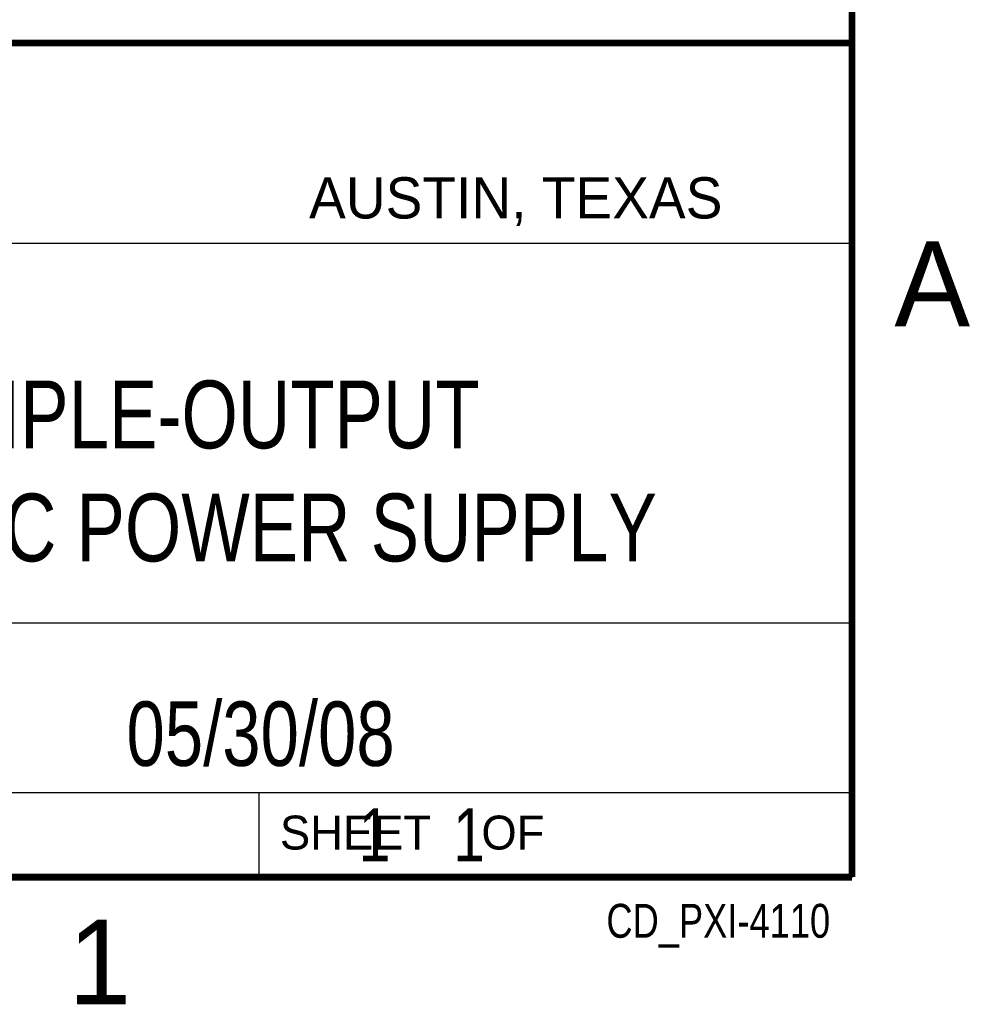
# Model space of a CAD drawing. Header units: inches. Extents: x 0 to 22, y 0 to 17.
# Tile 7 of 8: x 19 to 21.8, y 0.1 to 3. Entities that reach past the tile are written whole.
import ezdxf
from ezdxf.enums import TextEntityAlignment as Align

# ---------------------------------------------------------------- set-up
doc = ezdxf.new("R2010")
doc.units = ezdxf.units.IN
doc.header["$LTSCALE"] = 1.21
doc.header["$MEASUREMENT"] = 0
doc.layers.get('0').update_dxf_attribs({"linetype": 'CONTINUOUS'})
doc.styles.get("Standard").update_dxf_attribs({"font": 'txt', "width": 0.8})

msp = doc.modelspace()

# ---------------------------------------------------------------- linework, layer by layer
at = {"color": 2, "linetype": 'CONTINUOUS'}
for p, q in [((16.3737, 2.9596), (21.5037, 2.9596)), ((16.375, 2.96), (21.5, 2.96)), ((21.5037, 2.9596), (21.5037, 1.2496)), ((16.7288, 2.37), (21.5, 2.37)), ((16.3737, 1.2496), (21.5037, 1.2496)), ((18.01, 1.25), (21.5, 1.25)), ((21.5, 1.25), (21.5, 0.75)), ((16.375, 0.75), (21.5, 0.75)), ((18.01, 0.75), (21.5, 0.75)), ((19.75, 0.75), (21.5, 0.75)), ((19.75, 0.75), (19.75, 0.5)), ((21.5, 0.75), (21.5, 0.5)), ((19.75, 0.5), (21.5, 0.5)), ((20.4977, 0.4994), (21.4977, 0.4994)), ((20.4977, 0.4994), (20.4977, 0.4989)), ((20.4977, 0.4989), (21.4977, 0.4989)), ((21.4977, 0.4994), (21.4977, 0.4989))]:
    msp.add_line(p, q, dxfattribs=at)
at = {"color": 7, "linetype": 'CONTINUOUS', "const_width": 0.02}
for points in [[(21.5, 0.5), (21.5, 16.5)], [(13.6, 2.9595), (21.5, 2.96)], [(0.5, 0.5), (21.5, 0.5)]]:
    msp.add_lwpolyline(points, dxfattribs=at)

# ---------------------------------------------------------------- texts
at = {"color": 2, "linetype": 'CONTINUOUS'}
for s, height, p in [('AUSTIN, TEXAS', 0.121576, (19.898, 2.4426)), ('A', 0.25, (21.625, 2.125)), ('SHEET    OF', 0.1, (19.8121, 0.5815)), ('1', 0.25, (19.1875, 0.125))]:
    msp.add_text(s, height=height, dxfattribs=at).set_placement(p)
at = {"color": 2, "linetype": 'CONTINUOUS', "width": 0.8}
msp.add_text('CD_PXI-4110', height=0.1, dxfattribs=at).set_placement((21.4352, 0.3213), align=Align.RIGHT)
at = {"color": 7, "linetype": 'CONTINUOUS'}
for s, insert, char_height, width, attachment_point in [('NI PXI-4110 TRIPLE-OUTPUT\\PPROGRAMMABLE DC POWER SUPPLY', (18.9387, 1.9646), 0.2, 4.48, 2), ('05/30/08 ', (19.755, 1.0181), 0.19, 1.368, 2), ('     1    1', (19.8125, 0.7031), 0.15625, 1.375, 1)]:
    msp.add_mtext(s, dxfattribs=dict(at, insert=insert, char_height=char_height, width=width, attachment_point=attachment_point))

doc.saveas('drawing.dxf')
